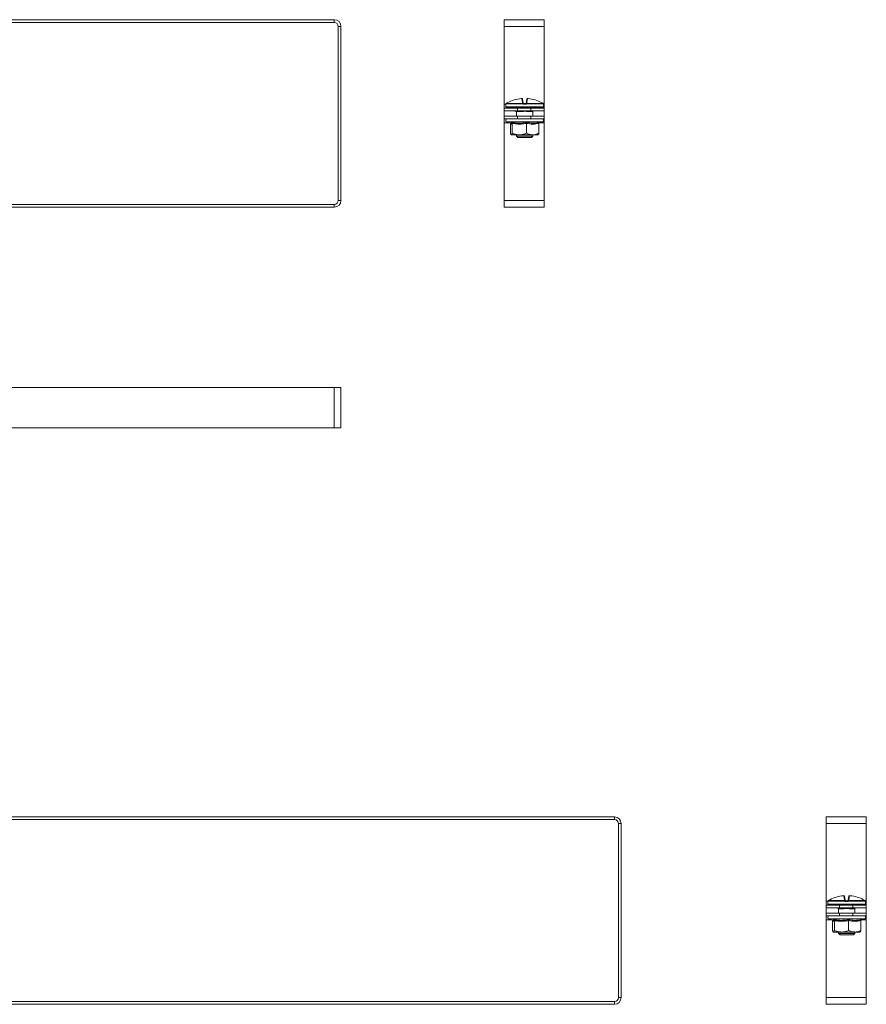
# Model space of a CAD drawing. Header units: millimetres. Extents: x -29 to 997, y -1224 to 295.
# Tile 6 of 10: x 681 to 997, y -843 to -475. Entities that reach past the tile are written whole.
import ezdxf

# ---------------------------------------------------------------- set-up
doc = ezdxf.new("R2010")
doc.units = ezdxf.units.MM
doc.styles.add('SLDTEXTSTYLE0', font='TXT', dxfattribs={"width": 0.7, "bigfont": 'bigfont'})

msp = doc.modelspace()

# ---------------------------------------------------------------- linework, layer by layer
at = {"color": 7, "linetype": 'Continuous', "lineweight": 15}
for p, q in [((396.49, -475.08), (798.49, -475.08)), ((396.49, -476.08), (798.49, -476.08)), ((798.49, -476.08), (798.49, -475.08)), ((800.99, -477.58), (799.99, -477.58)), ((799.99, -477.58), (799.99, -542.58)), ((800.99, -477.58), (800.99, -542.58)), ((876.94, -475.08), (861.94, -475.08)), ((861.94, -477.58), (861.94, -475.08)), ((876.94, -477.58), (861.94, -477.58)), ((861.94, -506.58), (861.94, -477.58)), ((876.94, -477.58), (876.94, -475.08)), ((876.94, -506.58), (876.94, -477.58)), ((861.94, -508.08), (861.94, -506.58)), ((862.61, -506.67), (862.61, -507.67)), ((862.64, -506.53), (862.64, -506.53)), ((868.99, -506.56), (862.64, -506.56)), ((862.76, -506.34), (869, -506.34)), ((862.77, -506.34), (862.76, -506.34)), ((868.81, -506.04), (868.55, -504.53)), ((868.81, -504.73), (869.08, -506.21)), ((869.91, -506.67), (869.31, -506.67)), ((869.32, -506.42), (869.9, -506.42)), ((870.15, -506.21), (870.41, -504.73)), ((870.23, -506.34), (876.46, -506.34)), ((876.58, -506.56), (870.24, -506.56)), ((870.68, -504.53), (870.41, -506.04)), ((876.46, -506.34), (876.46, -506.34)), ((876.58, -506.53), (876.58, -506.56)), ((876.61, -507.67), (876.61, -506.67)), ((876.94, -508.08), (876.94, -506.58)), ((861.94, -509.08), (861.94, -508.08)), ((861.94, -508.08), (866.94, -508.08)), ((866.94, -509.08), (861.94, -509.08)), ((861.94, -509.08), (861.94, -511.08)), ((861.94, -512.08), (861.94, -511.08)), ((861.94, -511.08), (866.94, -511.08)), ((876.36, -507.92), (862.86, -507.92)), ((866.59, -509.15), (866.58, -509.15)), ((866.61, -509.27), (866.61, -511.08)), ((866.65, -507.92), (866.65, -508.08)), ((868.58, -509.37), (866.8, -509.37)), ((867.8, -509.12), (866.91, -509.12)), ((866.94, -508.08), (866.94, -509.08)), ((871.94, -508.08), (866.94, -508.08)), ((871.94, -509.08), (866.94, -509.08)), ((866.94, -511.08), (866.94, -512.08)), ((871.94, -511.08), (866.94, -511.08)), ((868.01, -509.12), (867.8, -509.12)), ((872.43, -509.37), (870.65, -509.37)), ((872.31, -509.12), (871.42, -509.12)), ((871.94, -509.08), (871.94, -508.08)), ((871.94, -508.08), (876.94, -508.08)), ((876.94, -509.08), (871.94, -509.08)), ((871.94, -512.08), (871.94, -511.08)), ((871.94, -511.08), (876.94, -511.08)), ((872.57, -507.92), (872.57, -508.08)), ((872.61, -511.08), (872.61, -509.27)), ((876.94, -508.08), (876.94, -509.08)), ((876.94, -509.08), (876.94, -511.08)), ((876.94, -511.08), (876.94, -512.08)), ((866.94, -512.08), (861.94, -512.08)), ((861.94, -513.58), (861.94, -512.08)), ((861.94, -542.58), (861.94, -513.58)), ((862.89, -513.18), (864.33, -513.71)), ((864.28, -513.69), (864.3, -513.8)), ((864.3, -513.8), (864.3, -517.48)), ((864.31, -513.7), (864.33, -513.7)), ((865, -513.8), (865, -517.48)), ((871.94, -512.08), (866.94, -512.08)), ((870.32, -513.8), (870.32, -517.48)), ((876.94, -512.08), (871.94, -512.08)), ((874.93, -513.8), (874.93, -517.48)), ((874.95, -513.69), (876.34, -513.18)), ((876.94, -513.58), (876.94, -512.08)), ((876.94, -542.58), (876.94, -513.58)), ((867.66, -518.08), (864.65, -518.08)), ((866.61, -518.08), (866.61, -518.62)), ((867.66, -518.08), (872.62, -518.08)), ((872.61, -518.62), (872.61, -518.08)), ((872.62, -518.08), (874.61, -518.08)), ((866.61, -518.62), (867.11, -519.12)), ((866.61, -518.62), (872.61, -518.62)), ((872.11, -519.12), (867.11, -519.12)), ((872.11, -519.12), (872.61, -518.62)), ((798.49, -544.08), (396.49, -544.08)), ((798.49, -545.08), (798.49, -544.08)), ((799.99, -542.58), (800.99, -542.58)), ((876.94, -542.58), (861.94, -542.58)), ((861.94, -545.08), (861.94, -542.58)), ((876.94, -545.08), (876.94, -542.58)), ((798.49, -545.08), (396.49, -545.08)), ((876.94, -545.08), (861.94, -545.08)), ((396.49, -612.46), (798.49, -612.46)), ((798.49, -627.46), (798.49, -612.46)), ((798.49, -612.46), (800.99, -612.46)), ((800.99, -627.46), (800.99, -612.46)), ((396.49, -627.46), (798.49, -627.46)), ((798.49, -627.46), (800.99, -627.46)), ((401.15, -772.81), (903.15, -772.81)), ((401.15, -773.81), (903.15, -773.81)), ((903.15, -773.81), (903.15, -772.81)), ((905.65, -775.31), (904.65, -775.31)), ((904.65, -775.31), (904.65, -840.31)), ((905.65, -775.31), (905.65, -840.31)), ((997.23, -772.81), (982.23, -772.81)), ((982.23, -775.31), (982.23, -772.81)), ((997.23, -775.31), (982.23, -775.31)), ((982.23, -804.31), (982.23, -775.31)), ((997.23, -775.31), (997.23, -772.81)), ((997.23, -804.31), (997.23, -775.31)), ((982.23, -805.81), (982.23, -804.31)), ((982.9, -804.4), (982.9, -805.4)), ((982.93, -804.25), (982.93, -804.26)), ((989.28, -804.29), (982.93, -804.29)), ((983.05, -804.07), (989.29, -804.07)), ((983.06, -804.07), (983.05, -804.07)), ((989.11, -803.77), (988.84, -802.26)), ((989.11, -802.46), (989.37, -803.94)), ((990.21, -804.4), (989.6, -804.4)), ((989.61, -804.15), (990.19, -804.15)), ((990.44, -803.94), (990.7, -802.46)), ((990.52, -804.07), (996.76, -804.07)), ((996.88, -804.29), (990.53, -804.29)), ((990.97, -802.26), (990.7, -803.77)), ((996.76, -804.07), (996.75, -804.07)), ((996.88, -804.26), (996.88, -804.29)), ((996.9, -805.4), (996.9, -804.4)), ((997.23, -805.81), (997.23, -804.31)), ((982.23, -806.81), (982.23, -805.81)), ((982.23, -805.81), (987.23, -805.81)), ((987.23, -806.81), (982.23, -806.81)), ((982.23, -806.81), (982.23, -808.81)), ((982.23, -809.81), (982.23, -808.81)), ((982.23, -808.81), (987.23, -808.81)), ((996.65, -805.65), (983.15, -805.65)), ((986.88, -806.88), (986.88, -806.88)), ((986.9, -807), (986.9, -808.81)), ((986.95, -805.65), (986.95, -805.81)), ((988.87, -807.1), (987.09, -807.1)), ((988.1, -806.85), (987.2, -806.85)), ((987.23, -805.81), (987.23, -806.81)), ((992.23, -805.81), (987.23, -805.81)), ((992.23, -806.81), (987.23, -806.81)), ((987.23, -808.81), (987.23, -809.81)), ((992.23, -808.81), (987.23, -808.81)), ((988.3, -806.85), (988.1, -806.85)), ((992.72, -807.1), (990.94, -807.1)), ((992.6, -806.85), (991.71, -806.85)), ((992.23, -806.81), (992.23, -805.81)), ((992.23, -805.81), (997.23, -805.81)), ((997.23, -806.81), (992.23, -806.81)), ((992.23, -809.81), (992.23, -808.81)), ((992.23, -808.81), (997.23, -808.81)), ((992.86, -805.65), (992.86, -805.81)), ((992.9, -808.81), (992.9, -807)), ((997.23, -805.81), (997.23, -806.81)), ((997.23, -806.81), (997.23, -808.81)), ((997.23, -808.81), (997.23, -809.81)), ((987.23, -809.81), (982.23, -809.81)), ((982.23, -811.31), (982.23, -809.81)), ((982.23, -840.31), (982.23, -811.31)), ((983.18, -810.91), (984.62, -811.44)), ((984.57, -811.42), (984.59, -811.53)), ((984.59, -811.53), (984.59, -815.21)), ((984.6, -811.43), (984.63, -811.43)), ((985.3, -811.53), (985.3, -815.21)), ((992.23, -809.81), (987.23, -809.81)), ((990.61, -811.53), (990.61, -815.21)), ((997.23, -809.81), (992.23, -809.81)), ((995.22, -811.53), (995.22, -815.21)), ((995.24, -811.42), (996.63, -810.91)), ((997.23, -811.31), (997.23, -809.81)), ((997.23, -840.31), (997.23, -811.31)), ((987.95, -815.81), (984.94, -815.81)), ((986.9, -815.81), (986.9, -816.35)), ((986.9, -816.35), (987.4, -816.85)), ((986.9, -816.35), (992.9, -816.35)), ((987.95, -815.81), (992.92, -815.81)), ((992.4, -816.85), (992.9, -816.35)), ((992.9, -816.35), (992.9, -815.81)), ((992.92, -815.81), (994.9, -815.81)), ((992.4, -816.85), (987.4, -816.85)), ((903.15, -841.81), (401.15, -841.81)), ((903.15, -842.81), (903.15, -841.81)), ((904.65, -840.31), (905.65, -840.31)), ((997.23, -840.31), (982.23, -840.31)), ((982.23, -842.81), (982.23, -840.31)), ((997.23, -842.81), (997.23, -840.31)), ((903.15, -842.81), (401.15, -842.81)), ((997.23, -842.81), (982.23, -842.81))]:
    msp.add_line(p, q, dxfattribs=at)
at = {"color": 8, "linetype": 'Continuous', "lineweight": 15}
for p, q in [((862.63, -506.58), (861.94, -506.58)), ((862.62, -506.67), (862.61, -506.67)), ((862.64, -506.56), (862.64, -506.53)), ((876.94, -506.58), (876.6, -506.58)), ((876.61, -506.67), (876.61, -506.67)), ((862.61, -507.67), (876.61, -507.67)), ((866.84, -509.13), (866.69, -509.16)), ((866.91, -509.08), (866.91, -509.12)), ((867.8, -509.08), (867.8, -509.12)), ((871.42, -509.08), (871.42, -509.12)), ((872.31, -509.08), (872.31, -509.12)), ((863.98, -513.58), (861.94, -513.58)), ((866.99, -513.18), (862.89, -513.18)), ((876.34, -513.18), (866.99, -513.18)), ((876.94, -513.58), (875.24, -513.58)), ((982.92, -804.31), (982.23, -804.31)), ((982.91, -804.4), (982.9, -804.4)), ((982.93, -804.29), (982.93, -804.26)), ((997.23, -804.31), (996.89, -804.31)), ((996.9, -804.4), (996.9, -804.4)), ((982.9, -805.4), (996.9, -805.4)), ((987.13, -806.86), (986.99, -806.89)), ((987.2, -806.81), (987.2, -806.85)), ((988.1, -806.81), (988.1, -806.85)), ((991.71, -806.81), (991.71, -806.85)), ((992.6, -806.81), (992.6, -806.85)), ((984.28, -811.31), (982.23, -811.31)), ((987.28, -810.91), (983.18, -810.91)), ((996.63, -810.91), (987.28, -810.91)), ((997.23, -811.31), (995.53, -811.31))]:
    msp.add_line(p, q, dxfattribs=at)
at = {"color": 8, "linetype": 'Continuous', "lineweight": 15, "flags": 128}
for points in [[(862.62, -506.67), (862.62, -506.62), (862.64, -506.58)], [(876.59, -506.59), (876.6, -506.62), (876.61, -506.67)], [(982.91, -804.4), (982.92, -804.35), (982.93, -804.31)], [(996.88, -804.32), (996.89, -804.35), (996.9, -804.4)]]:
    msp.add_lwpolyline(points, dxfattribs=at)
at = {"color": 7, "linetype": 'Continuous', "lineweight": 15}
for centre, radius, start, end in [((798.49, -477.58), 2.5, 0, 90), ((798.49, -477.58), 1.5, 0, 90), ((862.86, -506.67), 0.25, 155.8256, 180), ((862.89, -506.56), 0.25, 119.5448, 173.6267), ((862.89, -506.56), 0.25, 121.4361, 180.0408), ((869.6, -517.8), 13.34, 95.6166, 118.1057), ((868.57, -504.77), 0.249, 10.1256, 94.8135), ((868.85, -506.27), 0.233, 13.4875, 98.5562), ((870.68, -506.54), 1.69, 173.4928, 180.7494), ((869.79, -507.12), 0.978, 129.6677, 145.2136), ((869.06, -506.5), 0.172, 54.2052, 113.0531), ((870.77, -506.61), 1.46, 172.6321, 182.4439), ((868.45, -506.61), 1.46, 357.5561, 7.3679), ((870.16, -506.5), 0.172, 66.9469, 125.7948), ((869.43, -507.12), 0.978, 34.7864, 50.3323), ((870.37, -506.27), 0.233, 81.4438, 166.5125), ((868.55, -506.54), 1.69, 359.2506, 6.5072), ((870.65, -504.77), 0.249, 85.1865, 169.8744), ((869.62, -517.8), 13.34, 61.8943, 84.3834), ((876.33, -506.56), 0.25, 6.3733, 60.4552), ((876.33, -506.56), 0.25, 359.9592, 58.5639), ((876.36, -506.67), 0.25, 0, 25.4195), ((862.86, -507.67), 0.25, 180, 270), ((865.95, -508.17), 0.25, 20, 90), ((866.54, -509.37), 0.255, 359.4837, 53.1431), ((866.91, -508.62), 0.5, 248.2779, 270), ((868.08, -509.35), 0.492, 358.0268, 22.6031), ((871.14, -509.35), 0.492, 157.3969, 181.9732), ((872.31, -508.62), 0.5, 270, 291.7221), ((872.68, -509.37), 0.255, 126.8569, 180.5163), ((873.27, -508.17), 0.25, 90, 160), ((876.36, -507.67), 0.25, 270, 0), ((863.08, -512.65), 0.567, 90, 250), ((876.14, -512.65), 0.567, 290, 90), ((798.49, -542.58), 2.5, 270, 0), ((798.49, -542.58), 1.5, 270, 0), ((903.15, -775.31), 2.5, 0, 90), ((903.15, -775.31), 1.5, 0, 90), ((983.15, -804.4), 0.25, 155.8256, 180), ((983.18, -804.29), 0.25, 119.5448, 173.6267), ((983.18, -804.29), 0.25, 121.4361, 180.0408), ((989.9, -815.53), 13.34, 95.6166, 118.1057), ((988.86, -802.5), 0.249, 10.1256, 94.8135), ((989.14, -804), 0.233, 13.4875, 98.5562), ((990.97, -804.27), 1.69, 173.4928, 180.7494), ((990.08, -804.85), 0.978, 129.6677, 145.2136), ((989.36, -804.23), 0.172, 54.2052, 113.0531), ((991.07, -804.34), 1.46, 172.6321, 182.4439), ((988.74, -804.34), 1.46, 357.5561, 7.3679), ((990.45, -804.23), 0.172, 66.9469, 125.7948), ((989.73, -804.85), 0.978, 34.7864, 50.3323), ((990.67, -804), 0.233, 81.4438, 166.5125), ((988.84, -804.27), 1.69, 359.2506, 6.5072), ((990.95, -802.5), 0.249, 85.1865, 169.8744), ((989.91, -815.53), 13.34, 61.8943, 84.3834), ((996.63, -804.29), 0.25, 6.3733, 60.4552), ((996.63, -804.29), 0.25, 359.9592, 58.5639), ((996.65, -804.4), 0.25, 0, 25.4195), ((983.15, -805.4), 0.25, 180, 270), ((986.24, -805.9), 0.25, 20, 90), ((986.83, -807.1), 0.255, 359.4837, 53.1431), ((987.2, -806.35), 0.5, 248.2779, 270), ((988.38, -807.08), 0.492, 358.0268, 22.6031), ((991.43, -807.08), 0.492, 157.3969, 181.9732), ((992.6, -806.35), 0.5, 270, 291.7221), ((992.97, -807.1), 0.255, 126.8569, 180.5163), ((993.57, -805.9), 0.25, 90, 160), ((996.65, -805.4), 0.25, 270, 0), ((983.37, -810.38), 0.567, 90, 250), ((996.44, -810.38), 0.567, 290, 90), ((903.15, -840.31), 2.5, 270, 0), ((903.15, -840.31), 1.5, 270, 0)]:
    msp.add_arc(centre, radius, start, end, dxfattribs=at)
at = {"color": 8, "linetype": 'Continuous', "lineweight": 15}
for centre, radius, start, end in [((866.93, -508.75), 0.47, 224.3428, 240.1833), ((867.37, -508.58), 1.31, 333.6544, 337.4682), ((871.86, -508.58), 1.31, 202.5318, 206.3456), ((872.3, -508.75), 0.47, 299.8167, 315.6572), ((987.22, -806.48), 0.47, 224.3428, 240.1833), ((987.66, -806.31), 1.31, 333.6544, 337.4682), ((992.15, -806.31), 1.31, 202.5318, 206.3456), ((992.59, -806.48), 0.47, 299.8167, 315.6572)]:
    msp.add_arc(centre, radius, start, end, dxfattribs=at)
at = {"color": 7, "linetype": 'Continuous', "lineweight": 15}
for centre, major_axis, start_param, end_param in [((866.75, -508.17), (0.564, -0.091), 1.757057, 3.210607), ((872.48, -508.17), (0.564, 0.091), 6.214171, 7.667721), ((987.04, -805.9), (0.564, -0.091), 1.757057, 3.210607), ((992.77, -805.9), (0.564, 0.091), 6.214171, 7.667721)]:
    msp.add_ellipse(centre, major_axis=major_axis, ratio=0.124069, start_param=start_param, end_param=end_param, dxfattribs=at)
for points, knots in [([(862.64, -506.56), (862.64, -506.56), (862.64, -506.59), (862.63, -506.65), (862.62, -506.66), (862.62, -506.67)], [0, 0, 0, 0, 0.0030731, 0.4996924, 1, 1, 1, 1]), ([(862.64, -506.53), (862.64, -506.54), (862.64, -506.57), (862.63, -506.59), (862.63, -506.59), (862.63, -506.59)], [0, 0, 0, 0, 0.427098, 0.836973, 1, 1, 1, 1]), ([(863.32, -506.04), (863.17, -506.12), (862.97, -506.22), (862.8, -506.32), (862.76, -506.34)], [0, 0, 0, 0, 0.7708973, 1, 1, 1, 1]), ([(868.81, -504.72), (868.81, -504.71), (868.8, -504.68), (868.77, -504.63), (868.72, -504.57), (868.67, -504.54), (868.63, -504.53), (868.58, -504.52), (868.52, -504.51), (868.43, -504.52), (868.34, -504.52), (868.29, -504.53), (868.28, -504.53)], [0, 0, 0, 0, 0.037319, 0.157023, 0.255718, 0.342261, 0.420093, 0.495743, 0.600871, 0.800229, 0.962115, 1, 1, 1, 1]), ([(868.55, -504.53), (868.54, -504.52), (868.54, -504.52), (868.49, -504.52), (868.43, -504.52), (868.36, -504.52), (868.31, -504.52), (868.3, -504.53)], [0, 0, 0, 0, 0.2183992, 0.436827, 0.6546258, 0.8721812, 1, 1, 1, 1]), ([(869, -506.34), (868.97, -506.32), (868.87, -506.22), (868.84, -506.12), (868.81, -506.04)], [0, 0, 0, 0, 0.229103, 1, 1, 1, 1]), ([(869.31, -506.67), (869.25, -506.66), (869.14, -506.65), (869.03, -506.59), (868.99, -506.56), (868.99, -506.56)], [0, 0, 0, 0, 0.500308, 0.996927, 1, 1, 1, 1]), ([(869.08, -506.21), (869.09, -506.25), (869.1, -506.3), (869.15, -506.35), (869.17, -506.36)], [0, 0, 0, 0, 0.781937, 1, 1, 1, 1]), ([(869.17, -506.36), (869.17, -506.36), (869.19, -506.38), (869.24, -506.41), (869.29, -506.42), (869.32, -506.42)], [0, 0, 0, 0, 0.003106, 0.502169, 1, 1, 1, 1]), ([(869.9, -506.42), (869.93, -506.42), (869.99, -506.41), (870.04, -506.38), (870.06, -506.36)], [0, 0, 0, 0, 0.497853, 1, 1, 1, 1]), ([(870.24, -506.56), (870.24, -506.56), (870.19, -506.59), (870.09, -506.65), (869.97, -506.66), (869.91, -506.67)], [0, 0, 0, 0, 0.003073, 0.499692, 1, 1, 1, 1]), ([(870.06, -506.36), (870.07, -506.35), (870.13, -506.3), (870.14, -506.25), (870.15, -506.21)], [0, 0, 0, 0, 0.218063, 1, 1, 1, 1]), ([(870.41, -506.04), (870.39, -506.12), (870.36, -506.22), (870.25, -506.32), (870.23, -506.34)], [0, 0, 0, 0, 0.770897, 1, 1, 1, 1]), ([(870.91, -504.52), (870.9, -504.52), (870.85, -504.52), (870.75, -504.51), (870.68, -504.51), (870.61, -504.52), (870.55, -504.54), (870.49, -504.58), (870.44, -504.64), (870.41, -504.7), (870.41, -504.73), (870.41, -504.73)], [0, 0, 0, 0, 0.066923, 0.2381, 0.430282, 0.538321, 0.635628, 0.739505, 0.862235, 0.996759, 1, 1, 1, 1]), ([(870.93, -504.53), (870.9, -504.52), (870.84, -504.52), (870.77, -504.52), (870.71, -504.52), (870.68, -504.52), (870.68, -504.52), (870.68, -504.53)], [0, 0, 0, 0, 0.218399, 0.436827, 0.654626, 0.872181, 1, 1, 1, 1]), ([(876.46, -506.34), (876.43, -506.32), (876.25, -506.22), (876.06, -506.12), (875.91, -506.04)], [0, 0, 0, 0, 0.229103, 1, 1, 1, 1]), ([(876.59, -506.59), (876.59, -506.59), (876.59, -506.6), (876.59, -506.58), (876.59, -506.56), (876.58, -506.53), (876.58, -506.52)], [0, 0, 0, 0, 0.043748, 0.31887, 0.763688, 1, 1, 1, 1]), ([(876.61, -506.67), (876.6, -506.66), (876.6, -506.65), (876.59, -506.59), (876.58, -506.56), (876.58, -506.56)], [0, 0, 0, 0, 0.500308, 0.996927, 1, 1, 1, 1]), ([(866.2, -509.08), (866.18, -509.1), (866.14, -509.14), (866.12, -509.21), (866.11, -509.27), (866.12, -509.32), (866.12, -509.35), (866.13, -509.36), (866.13, -509.36)], [0, 0, 0, 0, 0.268096, 0.496778, 0.689263, 0.851172, 0.98243, 1, 1, 1, 1]), ([(866.56, -509.12), (866.56, -509.12), (866.56, -509.12), (866.56, -509.12), (866.56, -509.12), (866.56, -509.12), (866.56, -509.11)], [0, 0, 0, 0, 0.870435, 0.9743, 0.993403, 1, 1, 1, 1]), ([(866.58, -509.16), (866.59, -509.16), (866.6, -509.18), (866.61, -509.21), (866.61, -509.25), (866.61, -509.27)], [0, 0, 0, 0, 0.159101, 0.481128, 1, 1, 1, 1]), ([(870.69, -509.16), (870.52, -509.16), (870.09, -509.17), (869.36, -509.14), (868.82, -509.15), (868.54, -509.16)], [0, 0, 0, 0, 0.232421, 0.610897, 1, 1, 1, 1]), ([(870.65, -509.37), (870.59, -509.37), (870.4, -509.36), (870.05, -509.3), (869.6, -509.25), (869.1, -509.32), (868.77, -509.35), (868.58, -509.37)], [0, 0, 0, 0, 0.085087, 0.292288, 0.503826, 0.718152, 1, 1, 1, 1]), ([(871.42, -509.12), (871.4, -509.12), (871.16, -509.12), (870.91, -509.14), (870.69, -509.16)], [0, 0, 0, 0, 0.099322, 1, 1, 1, 1]), ([(872.63, -509.15), (872.64, -509.15), (872.65, -509.14), (872.58, -509.15), (872.53, -509.16)], [0, 0, 0, 0, 0.212461, 1, 1, 1, 1]), ([(872.61, -509.27), (872.61, -509.27), (872.61, -509.25), (872.62, -509.21), (872.63, -509.18), (872.64, -509.16), (872.64, -509.16)], [0, 0, 0, 0, 0.0746, 0.482557, 0.810538, 1, 1, 1, 1]), ([(865, -513.8), (864.95, -513.87), (864.83, -514.02), (864.65, -514.09), (864.47, -514.02), (864.36, -513.87), (864.3, -513.8)], [0, 0, 0, 0, 0.245251, 0.49213, 0.745021, 1, 1, 1, 1]), ([(864.77, -513.42), (864.99, -513.46), (865.64, -513.59), (866.75, -513.72), (868.02, -513.74), (869.23, -513.63), (869.98, -513.49), (870.35, -513.42)], [0, 0, 0, 0, 0.1179875, 0.3541329, 0.5923261, 0.7955953, 1, 1, 1, 1]), ([(865, -513.8), (865, -513.76), (864.99, -513.68), (864.94, -513.57), (864.87, -513.48), (864.8, -513.44), (864.77, -513.42), (864.77, -513.42)], [0, 0, 0, 0, 0.236184, 0.471397, 0.732465, 0.992086, 1, 1, 1, 1]), ([(870.32, -513.8), (869.89, -513.87), (869.02, -514.02), (867.69, -514.09), (866.35, -514.02), (865.45, -513.87), (865, -513.8)], [0, 0, 0, 0, 0.2452513, 0.4921305, 0.7450212, 1, 1, 1, 1]), ([(870.32, -513.8), (870.32, -513.76), (870.32, -513.68), (870.33, -513.57), (870.34, -513.48), (870.35, -513.44), (870.35, -513.42), (870.35, -513.42)], [0, 0, 0, 0, 0.236184, 0.471397, 0.732465, 0.992086, 1, 1, 1, 1]), ([(874.93, -513.8), (874.55, -513.87), (873.8, -514.02), (872.65, -514.09), (871.48, -514.02), (870.71, -513.87), (870.32, -513.8)], [0, 0, 0, 0, 0.245251, 0.49213, 0.745021, 1, 1, 1, 1]), ([(870.35, -513.42), (870.54, -513.46), (871.1, -513.59), (872.06, -513.72), (873.16, -513.74), (874.21, -513.63), (874.87, -513.49), (875.2, -513.42)], [0, 0, 0, 0, 0.117987, 0.354133, 0.592326, 0.795595, 1, 1, 1, 1]), ([(874.93, -513.8), (874.93, -513.76), (874.94, -513.68), (875, -513.57), (875.08, -513.48), (875.16, -513.44), (875.2, -513.42), (875.2, -513.42)], [0, 0, 0, 0, 0.236184, 0.471397, 0.732465, 0.992086, 1, 1, 1, 1]), ([(864.3, -517.48), (864.35, -517.63), (864.45, -517.92), (864.57, -518.07), (864.64, -518.08), (864.65, -518.08)], [0, 0, 0, 0, 0.442922, 0.896343, 1, 1, 1, 1]), ([(864.65, -518.08), (864.7, -518.06), (864.79, -518.02), (864.91, -517.76), (864.98, -517.55), (865, -517.48)], [0, 0, 0, 0, 0.39547, 0.801975, 1, 1, 1, 1]), ([(867.66, -518.08), (867.53, -518.08), (867.02, -518.07), (866.15, -517.91), (865.41, -517.65), (865.03, -517.49), (865, -517.48)], [0, 0, 0, 0, 0.148154, 0.552, 0.965648, 1, 1, 1, 1]), ([(870.32, -517.48), (870.09, -517.57), (869.56, -517.78), (868.67, -518.03), (868, -518.06), (867.66, -518.08)], [0, 0, 0, 0, 0.262707, 0.627492, 1, 1, 1, 1]), ([(870.32, -517.48), (870.65, -517.63), (871.31, -517.92), (872.1, -518.07), (872.54, -518.08), (872.62, -518.08)], [0, 0, 0, 0, 0.442922, 0.896343, 1, 1, 1, 1]), ([(872.62, -518.08), (872.93, -518.06), (873.57, -518.02), (874.33, -517.76), (874.78, -517.55), (874.93, -517.48)], [0, 0, 0, 0, 0.39547, 0.801975, 1, 1, 1, 1]), ([(874.93, -517.48), (874.88, -517.63), (874.77, -517.92), (874.65, -518.07), (874.59, -518.08), (874.57, -518.08)], [0, 0, 0, 0, 0.442922, 0.896343, 1, 1, 1, 1]), ([(982.93, -804.29), (982.93, -804.29), (982.93, -804.32), (982.92, -804.38), (982.91, -804.39), (982.91, -804.4)], [0, 0, 0, 0, 0.0030731, 0.4996924, 1, 1, 1, 1]), ([(982.93, -804.25), (982.93, -804.27), (982.93, -804.3), (982.92, -804.32), (982.92, -804.32), (982.92, -804.32)], [0, 0, 0, 0, 0.4270979, 0.8369727, 1, 1, 1, 1]), ([(983.61, -803.77), (983.46, -803.85), (983.26, -803.95), (983.09, -804.05), (983.05, -804.07)], [0, 0, 0, 0, 0.7708973, 1, 1, 1, 1]), ([(989.1, -802.45), (989.1, -802.44), (989.1, -802.41), (989.07, -802.35), (989.02, -802.3), (988.97, -802.27), (988.92, -802.26), (988.87, -802.25), (988.81, -802.24), (988.72, -802.24), (988.63, -802.25), (988.59, -802.26), (988.58, -802.26)], [0, 0, 0, 0, 0.037319, 0.157023, 0.255718, 0.342261, 0.420093, 0.495743, 0.600871, 0.800229, 0.962115, 1, 1, 1, 1]), ([(988.84, -802.26), (988.84, -802.25), (988.83, -802.25), (988.79, -802.25), (988.72, -802.25), (988.65, -802.25), (988.61, -802.25), (988.59, -802.26)], [0, 0, 0, 0, 0.2183992, 0.436827, 0.6546258, 0.8721812, 1, 1, 1, 1]), ([(989.29, -804.07), (989.27, -804.05), (989.16, -803.95), (989.13, -803.85), (989.11, -803.77)], [0, 0, 0, 0, 0.229103, 1, 1, 1, 1]), ([(989.6, -804.4), (989.55, -804.39), (989.43, -804.38), (989.32, -804.32), (989.28, -804.29), (989.28, -804.29)], [0, 0, 0, 0, 0.500308, 0.996927, 1, 1, 1, 1]), ([(989.37, -803.94), (989.38, -803.98), (989.39, -804.03), (989.45, -804.08), (989.46, -804.09)], [0, 0, 0, 0, 0.781937, 1, 1, 1, 1]), ([(989.46, -804.09), (989.46, -804.09), (989.48, -804.11), (989.53, -804.14), (989.59, -804.14), (989.61, -804.15)], [0, 0, 0, 0, 0.003106, 0.502169, 1, 1, 1, 1]), ([(990.19, -804.15), (990.22, -804.15), (990.28, -804.14), (990.33, -804.11), (990.35, -804.09)], [0, 0, 0, 0, 0.497853, 1, 1, 1, 1]), ([(990.53, -804.29), (990.53, -804.29), (990.48, -804.32), (990.38, -804.38), (990.26, -804.39), (990.21, -804.4)], [0, 0, 0, 0, 0.003073, 0.499692, 1, 1, 1, 1]), ([(990.35, -804.09), (990.36, -804.08), (990.42, -804.03), (990.43, -803.98), (990.44, -803.94)], [0, 0, 0, 0, 0.218063, 1, 1, 1, 1]), ([(990.7, -803.77), (990.68, -803.85), (990.65, -803.95), (990.54, -804.05), (990.52, -804.07)], [0, 0, 0, 0, 0.770897, 1, 1, 1, 1]), ([(991.21, -802.25), (991.19, -802.25), (991.14, -802.25), (991.05, -802.24), (990.97, -802.24), (990.9, -802.25), (990.84, -802.27), (990.78, -802.31), (990.73, -802.37), (990.7, -802.43), (990.7, -802.46), (990.7, -802.46)], [0, 0, 0, 0, 0.066923, 0.2381, 0.430282, 0.538321, 0.635628, 0.739505, 0.862235, 0.996759, 1, 1, 1, 1]), ([(991.22, -802.26), (991.19, -802.25), (991.13, -802.25), (991.06, -802.25), (991, -802.25), (990.97, -802.25), (990.97, -802.25), (990.97, -802.26)], [0, 0, 0, 0, 0.218399, 0.436827, 0.654626, 0.872181, 1, 1, 1, 1]), ([(996.76, -804.07), (996.72, -804.05), (996.55, -803.95), (996.35, -803.85), (996.2, -803.77)], [0, 0, 0, 0, 0.229103, 1, 1, 1, 1]), ([(996.88, -804.32), (996.88, -804.32), (996.89, -804.33), (996.88, -804.31), (996.88, -804.29), (996.88, -804.26), (996.88, -804.25)], [0, 0, 0, 0, 0.043748, 0.31887, 0.763688, 1, 1, 1, 1]), ([(996.9, -804.4), (996.9, -804.39), (996.89, -804.38), (996.88, -804.32), (996.88, -804.29), (996.88, -804.29)], [0, 0, 0, 0, 0.500308, 0.996927, 1, 1, 1, 1]), ([(986.49, -806.81), (986.47, -806.83), (986.43, -806.87), (986.41, -806.94), (986.4, -807), (986.41, -807.05), (986.42, -807.08), (986.42, -807.09), (986.42, -807.09)], [0, 0, 0, 0, 0.268096, 0.496778, 0.689263, 0.851172, 0.98243, 1, 1, 1, 1]), ([(986.85, -806.85), (986.85, -806.85), (986.85, -806.85), (986.85, -806.85), (986.86, -806.85), (986.85, -806.85), (986.85, -806.84)], [0, 0, 0, 0, 0.870435, 0.9743, 0.993403, 1, 1, 1, 1]), ([(986.88, -806.89), (986.88, -806.89), (986.89, -806.91), (986.9, -806.94), (986.9, -806.98), (986.9, -807)], [0, 0, 0, 0, 0.159101, 0.481128, 1, 1, 1, 1]), ([(990.98, -806.89), (990.81, -806.89), (990.38, -806.9), (989.65, -806.87), (989.11, -806.88), (988.83, -806.89)], [0, 0, 0, 0, 0.232421, 0.610897, 1, 1, 1, 1]), ([(990.94, -807.1), (990.88, -807.1), (990.69, -807.09), (990.34, -807.03), (989.9, -806.98), (989.39, -807.05), (989.06, -807.08), (988.87, -807.1)], [0, 0, 0, 0, 0.085087, 0.292288, 0.503826, 0.718152, 1, 1, 1, 1]), ([(991.71, -806.85), (991.69, -806.85), (991.45, -806.85), (991.2, -806.87), (990.98, -806.89)], [0, 0, 0, 0, 0.099322, 1, 1, 1, 1]), ([(992.93, -806.88), (992.93, -806.88), (992.95, -806.87), (992.88, -806.88), (992.82, -806.89)], [0, 0, 0, 0, 0.212461, 1, 1, 1, 1]), ([(992.91, -807), (992.91, -807), (992.9, -806.98), (992.91, -806.94), (992.92, -806.91), (992.93, -806.89), (992.93, -806.89)], [0, 0, 0, 0, 0.0746, 0.482557, 0.810538, 1, 1, 1, 1]), ([(985.3, -811.53), (985.24, -811.6), (985.12, -811.75), (984.95, -811.81), (984.77, -811.75), (984.65, -811.6), (984.59, -811.53)], [0, 0, 0, 0, 0.245251, 0.49213, 0.745021, 1, 1, 1, 1]), ([(985.06, -811.15), (985.28, -811.19), (985.94, -811.32), (987.04, -811.45), (988.31, -811.47), (989.52, -811.36), (990.27, -811.22), (990.65, -811.15)], [0, 0, 0, 0, 0.117987, 0.354133, 0.592326, 0.795595, 1, 1, 1, 1]), ([(985.3, -811.53), (985.29, -811.49), (985.28, -811.41), (985.23, -811.3), (985.16, -811.21), (985.1, -811.17), (985.06, -811.15), (985.06, -811.15)], [0, 0, 0, 0, 0.236184, 0.471397, 0.732465, 0.992086, 1, 1, 1, 1]), ([(990.61, -811.53), (990.18, -811.6), (989.31, -811.75), (987.98, -811.81), (986.64, -811.75), (985.74, -811.6), (985.3, -811.53)], [0, 0, 0, 0, 0.245251, 0.49213, 0.745021, 1, 1, 1, 1]), ([(990.61, -811.53), (990.61, -811.49), (990.61, -811.41), (990.62, -811.3), (990.63, -811.21), (990.64, -811.17), (990.65, -811.15), (990.65, -811.15)], [0, 0, 0, 0, 0.236184, 0.471397, 0.732465, 0.992086, 1, 1, 1, 1]), ([(995.22, -811.53), (994.85, -811.6), (994.09, -811.75), (992.94, -811.81), (991.78, -811.75), (991, -811.6), (990.61, -811.53)], [0, 0, 0, 0, 0.245251, 0.49213, 0.745021, 1, 1, 1, 1]), ([(990.65, -811.15), (990.83, -811.19), (991.4, -811.32), (992.35, -811.45), (993.45, -811.47), (994.5, -811.36), (995.16, -811.22), (995.49, -811.15)], [0, 0, 0, 0, 0.117987, 0.354133, 0.592326, 0.795595, 1, 1, 1, 1]), ([(995.22, -811.53), (995.22, -811.49), (995.23, -811.41), (995.29, -811.3), (995.38, -811.21), (995.45, -811.17), (995.49, -811.15), (995.49, -811.15)], [0, 0, 0, 0, 0.236184, 0.471397, 0.732465, 0.992086, 1, 1, 1, 1]), ([(984.59, -815.21), (984.64, -815.36), (984.74, -815.65), (984.86, -815.8), (984.93, -815.81), (984.94, -815.81)], [0, 0, 0, 0, 0.442922, 0.896343, 1, 1, 1, 1]), ([(984.94, -815.81), (984.99, -815.79), (985.09, -815.75), (985.2, -815.49), (985.27, -815.28), (985.3, -815.21)], [0, 0, 0, 0, 0.3954703, 0.8019748, 1, 1, 1, 1]), ([(987.95, -815.81), (987.82, -815.81), (987.32, -815.8), (986.44, -815.64), (985.7, -815.38), (985.32, -815.22), (985.3, -815.21)], [0, 0, 0, 0, 0.148154, 0.552, 0.965648, 1, 1, 1, 1]), ([(990.61, -815.21), (990.39, -815.3), (989.85, -815.51), (988.96, -815.76), (988.29, -815.79), (987.95, -815.81)], [0, 0, 0, 0, 0.262707, 0.627492, 1, 1, 1, 1]), ([(990.61, -815.21), (990.94, -815.36), (991.61, -815.65), (992.39, -815.8), (992.83, -815.81), (992.92, -815.81)], [0, 0, 0, 0, 0.442922, 0.896343, 1, 1, 1, 1]), ([(992.92, -815.81), (993.23, -815.79), (993.86, -815.75), (994.63, -815.49), (995.07, -815.28), (995.22, -815.21)], [0, 0, 0, 0, 0.39547, 0.801975, 1, 1, 1, 1]), ([(995.22, -815.21), (995.17, -815.36), (995.07, -815.65), (994.95, -815.8), (994.88, -815.81), (994.87, -815.81)], [0, 0, 0, 0, 0.442922, 0.896343, 1, 1, 1, 1])]:
    msp.add_open_spline(points, degree=3, knots=knots, dxfattribs=at)
at = {"color": 8, "linetype": 'Continuous', "lineweight": 15}
for points, knots in [([(866.69, -509.16), (866.66, -509.16), (866.59, -509.17), (866.59, -509.16), (866.59, -509.15)], [0, 0, 0, 0, 0.457505, 1, 1, 1, 1]), ([(866.8, -509.37), (866.78, -509.37), (866.73, -509.36), (866.68, -509.34), (866.64, -509.31), (866.62, -509.27), (866.61, -509.27), (866.61, -509.27)], [0, 0, 0, 0, 0.1699474, 0.3763512, 0.5841119, 0.7946502, 1, 1, 1, 1]), ([(868.54, -509.16), (868.38, -509.15), (868.2, -509.13), (868.02, -509.12), (868.01, -509.12)], [0, 0, 0, 0, 0.904198, 1, 1, 1, 1]), ([(872.53, -509.16), (872.49, -509.15), (872.46, -509.13), (872.4, -509.12), (872.4, -509.12)], [0, 0, 0, 0, 0.9670626, 1, 1, 1, 1]), ([(872.61, -509.27), (872.61, -509.27), (872.61, -509.26), (872.6, -509.28), (872.58, -509.31), (872.52, -509.35), (872.46, -509.36), (872.43, -509.37)], [0, 0, 0, 0, 0.007197, 0.220307, 0.435927, 0.716192, 1, 1, 1, 1]), ([(864.33, -513.7), (864.38, -513.71), (864.49, -513.74), (864.63, -513.63), (864.72, -513.49), (864.77, -513.42)], [0, 0, 0, 0, 0.327072, 0.662599, 1, 1, 1, 1]), ([(875.2, -513.42), (875.17, -513.47), (875.08, -513.58), (875, -513.63), (874.95, -513.67)], [0, 0, 0, 0, 0.378294, 1, 1, 1, 1]), ([(986.99, -806.89), (986.95, -806.89), (986.88, -806.9), (986.88, -806.89), (986.88, -806.88)], [0, 0, 0, 0, 0.457505, 1, 1, 1, 1]), ([(987.09, -807.1), (987.07, -807.1), (987.03, -807.09), (986.97, -807.07), (986.93, -807.04), (986.91, -807), (986.91, -807), (986.9, -807)], [0, 0, 0, 0, 0.169947, 0.376351, 0.584112, 0.79465, 1, 1, 1, 1]), ([(988.83, -806.89), (988.67, -806.88), (988.49, -806.86), (988.31, -806.85), (988.3, -806.85)], [0, 0, 0, 0, 0.904198, 1, 1, 1, 1]), ([(992.82, -806.89), (992.79, -806.87), (992.75, -806.86), (992.69, -806.85), (992.69, -806.85)], [0, 0, 0, 0, 0.967063, 1, 1, 1, 1]), ([(992.9, -807), (992.9, -807), (992.91, -806.99), (992.9, -807.01), (992.87, -807.04), (992.82, -807.08), (992.75, -807.09), (992.72, -807.1)], [0, 0, 0, 0, 0.007197, 0.220307, 0.435927, 0.716192, 1, 1, 1, 1]), ([(984.63, -811.43), (984.68, -811.44), (984.78, -811.47), (984.92, -811.36), (985.01, -811.22), (985.06, -811.15)], [0, 0, 0, 0, 0.327072, 0.662599, 1, 1, 1, 1]), ([(995.49, -811.15), (995.46, -811.2), (995.38, -811.31), (995.3, -811.36), (995.25, -811.4)], [0, 0, 0, 0, 0.378294, 1, 1, 1, 1])]:
    msp.add_open_spline(points, degree=3, knots=knots, dxfattribs=at)

# ---------------------------------------------------------------- texts
at = {"color": 7, "linetype": 'Continuous', "lineweight": 0, "insert": (378.44, -703.33), "char_height": 20, "attachment_point": 1, "style": 'SLDTEXTSTYLE0'}
msp.add_mtext('\\M+18456\\M+1844B\\M+18454-500\\M+1848765', dxfattribs=at)

doc.saveas('drawing.dxf')
